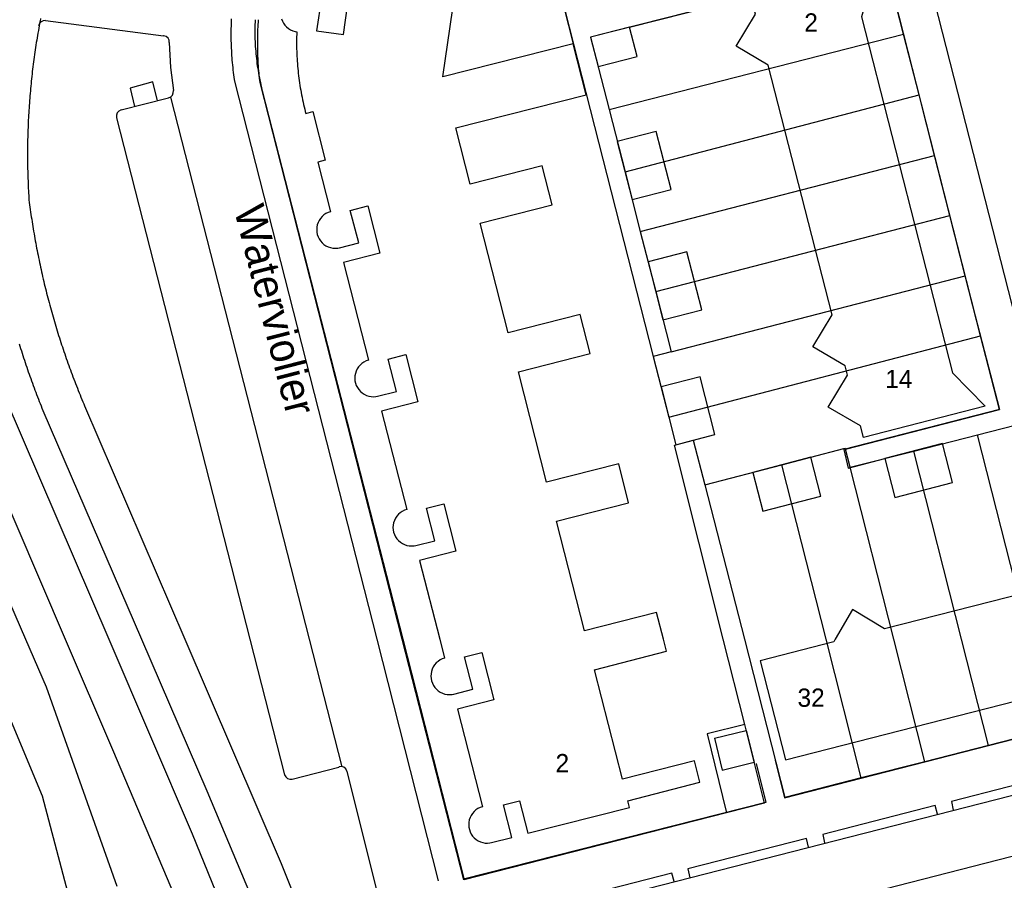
# Model space of a CAD drawing. Extents: x 123992 to 125854, y 449108 to 451911.
# Tile 104 of 175: x 125403 to 125484, y 450480 to 450551. Entities that reach past the tile are written whole.
import ezdxf
from ezdxf.enums import TextEntityAlignment as Align

# ---------------------------------------------------------------- set-up
doc = ezdxf.new("R2010")
doc.units = 0
for name, color, linetype in [('DEFAULT_113', 2, 'CONTINUOUS'), ('DEFAULT_117', 3, 'CONTINUOUS'), ('DEFAULT_21', 8, 'CONTINUOUS'), ('DEFAULT_4', 1, 'CONTINUOUS'), ('DEFAULT_48', 141, 'CONTINUOUS'), ('DEFAULT_5', 1, 'CONTINUOUS'), ('DEFAULT_79', 9, 'CONTINUOUS'), ('DEFAULT_99', 9, 'CONTINUOUS')]:
    doc.layers.add(name, color=color, linetype=linetype)

msp = doc.modelspace()

# ---------------------------------------------------------------- linework, layer by layer
at = {"layer": 'DEFAULT_21'}
for points in [[(125442.118, 450574.665), (125455.243, 450523.234)], [(125475.809, 450549.698), (125474.298, 450555.615), (125450.088, 450549.459), (125451.609, 450543.513)], [(125422.529, 450550.886), (125422.52, 450550.686), (125422.513, 450550.486), (125422.508, 450550.286), (125422.506, 450550.086), (125422.505, 450549.886), (125422.506, 450549.686), (125422.51, 450549.486), (125422.515, 450549.286), (125422.522, 450549.086), (125422.532, 450548.887), (125422.543, 450548.687), (125422.557, 450548.487), (125422.572, 450548.288), (125422.589, 450548.089), (125422.609, 450547.89), (125422.63, 450547.691), (125422.654, 450547.492), (125422.679, 450547.294), (125422.707, 450547.096), (125422.737, 450546.898), (125422.768, 450546.701), (125422.802, 450546.503), (125422.837, 450546.307), (125422.875, 450546.11), (125422.914, 450545.914), (125422.956, 450545.718), (125422.999, 450545.523), (125423.044, 450545.328), (125423.092, 450545.134), (125423.113, 450545.05)], [(125451.609, 450543.513), (125475.809, 450549.698)], [(125477.084, 450544.703), (125475.809, 450549.698)], [(125423.113, 450545.05), (125434.654, 450500)], [(125452.917, 450538.402), (125477.084, 450544.703)], [(125478.352, 450539.736), (125477.084, 450544.703)], [(125451.609, 450543.513), (125452.917, 450538.402)], [(125454.173, 450533.492), (125478.352, 450539.736)], [(125479.614, 450534.793), (125478.352, 450539.736)], [(125452.917, 450538.402), (125454.173, 450533.492)], [(125455.436, 450528.554), (125479.614, 450534.793)], [(125480.876, 450529.852), (125479.614, 450534.793)], [(125454.173, 450533.492), (125455.436, 450528.554)], [(125456.701, 450523.61), (125480.876, 450529.852)], [(125482.133, 450524.93), (125480.876, 450529.852)], [(125455.436, 450528.554), (125456.701, 450523.61)], [(125456.525, 450518.238), (125482.133, 450524.93)], [(125471.031, 450515.619), (125483.678, 450518.88), (125482.133, 450524.93)], [(125456.701, 450523.61), (125455.243, 450523.234)], [(125455.243, 450523.234), (125456.525, 450518.238)], [(125456.525, 450518.238), (125457.104, 450515.981)], [(125481.877, 450516.797), (125487.109, 450518.134)], [(125476.645, 450515.459), (125481.877, 450516.797)], [(125486.146, 450500), (125481.877, 450516.797)], [(125460.992, 450500), (125456.978, 450515.949), (125457.104, 450515.981)], [(125457.104, 450515.981), (125458.528, 450516.348), (125459.473, 450512.681)], [(125465.789, 450514.325), (125468.173, 450514.946), (125470.902, 450515.656), (125471.014, 450515.685), (125471.031, 450515.619)], [(125471.412, 450514.122), (125471.031, 450515.619)], [(125471.412, 450514.122), (125476.645, 450515.459)], [(125480.574, 450500), (125476.645, 450515.459)], [(125459.473, 450512.681), (125465.789, 450514.325)], [(125469.431, 450500), (125465.789, 450514.325)], [(125475.002, 450500), (125471.412, 450514.122)], [(125459.473, 450512.681), (125462.721, 450500)], [(125434.654, 450500), (125439.715, 450480.243)], [(125462.753, 450493.003), (125460.992, 450500)], [(125462.721, 450500), (125466.049, 450487.01)], [(125472.326, 450488.611), (125469.431, 450500)], [(125477.558, 450489.946), (125475.002, 450500)], [(125482.79, 450491.281), (125480.574, 450500)], [(125462.753, 450493.003), (125459.655, 450492.239)], [(125464.379, 450486.541), (125462.753, 450493.003)], [(125488.022, 450492.616), (125482.79, 450491.281)], [(125459.655, 450492.239), (125461.268, 450485.747)], [(125482.79, 450491.281), (125477.558, 450489.946)], [(125477.558, 450489.946), (125472.326, 450488.611)], [(125472.326, 450488.611), (125466.049, 450487.01)], [(125464.379, 450486.541), (125461.268, 450485.747)], [(125461.268, 450485.747), (125439.715, 450480.243)]]:
    msp.add_lwpolyline(points, dxfattribs=at)
at = {"layer": 'DEFAULT_4'}
for points in [[(125456.077, 450500), (125455.515, 450502.208), (125449.587, 450500.698), (125447.29, 450509.701), (125453.214, 450511.217), (125452.397, 450514.412), (125446.472, 450512.897), (125444.155, 450521.97), (125450.062, 450523.48), (125449.244, 450526.676), (125443.327, 450525.163), (125441.02, 450534.179), (125446.927, 450535.69), (125446.111, 450538.887), (125440.202, 450537.381), (125439.025, 450542.003), (125449.729, 450544.725), (125448.666, 450548.916), (125437.961, 450546.189), (125439.153, 450554.484), (125445.953, 450559.589), (125443.093, 450570.827)], [(125473.38, 450554.822), (125472.338, 450551.133), (125479.812, 450521.884), (125482.496, 450519.136), (125472.511, 450516.584), (125472.264, 450517.523), (125469.618, 450519.068), (125471.201, 450521.697), (125471.009, 450522.457), (125468.36, 450524.011), (125469.93, 450526.648), (125464.69, 450547.156), (125462.039, 450548.707), (125463.627, 450551.337), (125463.381, 450552.274)], [(125426.326, 450552.918), (125427.968, 450552.683), (125427.582, 450549.971), (125429.778, 450549.66), (125430.336, 450553.618), (125426.544, 450554.152)], [(125424.704, 450550.96), (125424.773, 450550.772), (125424.866, 450550.595), (125424.981, 450550.432), (125425.117, 450550.285), (125425.27, 450550.157), (125425.439, 450550.05), (125425.621, 450549.966), (125425.811, 450549.906), (125425.951, 450549.879)], [(125425.951, 450549.879), (125425.944, 450549.679), (125425.939, 450549.479), (125425.936, 450549.279), (125425.934, 450549.079), (125425.934, 450548.879), (125425.936, 450548.679), (125425.94, 450548.479), (125425.945, 450548.279), (125425.952, 450548.079), (125425.961, 450547.88), (125425.972, 450547.68), (125425.984, 450547.48), (125425.999, 450547.281), (125426.015, 450547.081), (125426.032, 450546.882), (125426.052, 450546.683), (125426.073, 450546.484), (125426.096, 450546.286), (125426.121, 450546.087), (125426.147, 450545.889), (125426.175, 450545.691), (125426.205, 450545.493), (125426.237, 450545.296), (125426.27, 450545.099), (125426.305, 450544.902), (125426.342, 450544.705), (125426.381, 450544.509), (125426.421, 450544.313), (125426.463, 450544.117), (125426.507, 450543.922), (125426.552, 450543.727), (125426.599, 450543.533), (125426.648, 450543.339), (125426.687, 450543.189)], [(125426.687, 450543.189), (125427.268, 450543.338), (125428.289, 450539.338), (125427.687, 450539.185), (125428.719, 450535.114)], [(125429.47, 450532.156), (125431.035, 450532.561), (125430.345, 450535.221), (125431.775, 450535.588), (125432.765, 450531.713), (125429.779, 450530.949), (125431.836, 450522.921)], [(125428.719, 450535.114), (125428.53, 450535.05), (125428.35, 450534.962), (125428.184, 450534.851), (125428.033, 450534.72), (125427.901, 450534.57), (125427.79, 450534.404), (125427.701, 450534.225), (125427.637, 450534.036), (125427.598, 450533.84), (125427.585, 450533.64), (125427.597, 450533.441), (125427.636, 450533.245), (125427.701, 450533.055), (125427.789, 450532.876), (125427.9, 450532.71), (125428.032, 450532.56), (125428.182, 450532.428), (125428.348, 450532.317), (125428.528, 450532.229), (125428.717, 450532.165), (125428.913, 450532.126), (125429.112, 450532.113), (125429.312, 450532.126), (125429.47, 450532.156)], [(125432.584, 450519.959), (125434.15, 450520.359), (125433.469, 450523.017), (125434.898, 450523.382), (125435.889, 450519.504), (125432.903, 450518.736), (125434.981, 450510.66)], [(125431.836, 450522.921), (125431.647, 450522.855), (125431.469, 450522.765), (125431.304, 450522.652), (125431.155, 450522.519), (125431.024, 450522.368), (125430.915, 450522.201), (125430.828, 450522.021), (125430.766, 450521.831), (125430.728, 450521.634), (125430.717, 450521.435), (125430.732, 450521.236), (125430.773, 450521.04), (125430.839, 450520.851), (125430.929, 450520.673), (125431.041, 450520.508), (125431.174, 450520.359), (125431.326, 450520.228), (125431.493, 450520.119), (125431.673, 450520.032), (125431.863, 450519.969), (125432.059, 450519.932), (125432.259, 450519.921), (125432.458, 450519.936), (125432.584, 450519.959)], [(125479.836, 450512.873), (125479.013, 450516.067), (125474.268, 450514.849), (125475.087, 450511.656), (125479.836, 450512.873)], [(125435.723, 450507.699), (125437.289, 450508.095), (125436.613, 450510.755), (125438.043, 450511.117), (125439.026, 450507.237), (125436.039, 450506.475), (125437.692, 450500)], [(125434.981, 450510.66), (125434.792, 450510.595), (125434.613, 450510.506), (125434.447, 450510.395), (125434.297, 450510.262), (125434.166, 450510.111), (125434.056, 450509.945), (125433.968, 450509.765), (125433.905, 450509.576), (125433.867, 450509.38), (125433.854, 450509.18), (125433.868, 450508.981), (125433.908, 450508.785), (125433.973, 450508.596), (125434.063, 450508.417), (125434.174, 450508.251), (125434.307, 450508.102), (125434.458, 450507.971), (125434.625, 450507.861), (125434.804, 450507.773), (125434.994, 450507.71), (125435.19, 450507.672), (125435.39, 450507.66), (125435.589, 450507.674), (125435.723, 450507.699)], [(125500.467, 450501.955), (125497.915, 450503.552), (125497.714, 450504.345), (125496.551, 450504.05), (125495.953, 450506.396), (125474.238, 450500.856), (125471.606, 450502.431), (125470.192, 450500)], [(125437.692, 450500), (125438.086, 450498.456)], [(125459.063, 450488.252), (125458.613, 450490.015), (125452.697, 450488.507), (125450.403, 450497.502), (125456.329, 450499.011), (125456.077, 450500)], [(125470.192, 450500), (125470.063, 450499.779), (125464.029, 450498.242), (125466.102, 450490.11), (125499.186, 450498.549), (125498.983, 450499.34), (125499.358, 450500)], [(125438.84, 450495.491), (125440.405, 450495.888), (125439.727, 450498.548), (125441.157, 450498.91), (125442.138, 450495.031), (125439.151, 450494.27), (125441.196, 450486.248)], [(125438.086, 450498.456), (125437.897, 450498.39), (125437.719, 450498.299), (125437.554, 450498.187), (125437.405, 450498.053), (125437.275, 450497.902), (125437.166, 450497.734), (125437.079, 450497.554), (125437.017, 450497.364), (125436.98, 450497.168), (125436.968, 450496.968), (125436.983, 450496.769), (125437.024, 450496.573), (125437.09, 450496.385), (125437.18, 450496.206), (125437.292, 450496.041), (125437.425, 450495.892), (125437.576, 450495.761), (125437.743, 450495.652), (125437.923, 450495.565), (125438.113, 450495.502), (125438.309, 450495.464), (125438.509, 450495.452), (125438.708, 450495.467), (125438.84, 450495.491)], [(125460.26, 450491.875), (125462.877, 450492.517), (125463.531, 450489.908)], [(125460.26, 450491.875), (125460.912, 450489.256), (125463.531, 450489.908)], [(125441.953, 450483.296), (125443.623, 450483.723), (125442.942, 450486.389), (125444.252, 450486.724), (125444.932, 450484.063), (125453.282, 450486.194), (125453.144, 450486.738), (125459.063, 450488.252)], [(125441.196, 450486.248), (125441.007, 450486.183), (125440.828, 450486.093), (125440.663, 450485.981), (125440.513, 450485.848), (125440.383, 450485.697), (125440.273, 450485.53), (125440.186, 450485.35), (125440.123, 450485.161), (125440.086, 450484.964), (125440.074, 450484.765), (125440.089, 450484.566), (125440.13, 450484.37), (125440.196, 450484.181), (125440.286, 450484.003), (125440.399, 450483.838), (125440.532, 450483.689), (125440.684, 450483.559), (125440.851, 450483.45), (125441.032, 450483.363), (125441.222, 450483.301), (125441.418, 450483.265), (125441.618, 450483.254), (125441.817, 450483.27), (125441.953, 450483.296)]]:
    msp.add_lwpolyline(points, dxfattribs=at)
at = {"layer": 'DEFAULT_48'}
msp.add_lwpolyline([(125399.637, 450500), (125405.042, 450487.152), (125407.772, 450476.764), (125410.775, 450466.287), (125416.86, 450453.415)], dxfattribs=at)
at = {"layer": 'DEFAULT_5'}
for points in [[(125453.906, 450547.85), (125453.285, 450550.272), (125450.09, 450549.452), (125450.711, 450547.031), (125453.906, 450547.85)], [(125456.696, 450536.95), (125455.477, 450541.697), (125452.282, 450540.876), (125453.5, 450536.131), (125456.696, 450536.95)], [(125459.224, 450527.061), (125458.009, 450531.809), (125454.813, 450530.99), (125456.028, 450526.244), (125459.224, 450527.061)], [(125460.3, 450516.805), (125459.083, 450521.551), (125455.886, 450520.729), (125457.104, 450515.981), (125460.3, 450516.805)], [(125469.004, 450511.754), (125468.173, 450514.946), (125463.421, 450513.709), (125464.249, 450510.518), (125469.004, 450511.754)]]:
    msp.add_lwpolyline(points, dxfattribs=at)
at = {"layer": 'DEFAULT_79'}
for points in [[(125415.587, 450544.522), (125426.967, 450500)], [(125397.782, 450513.551), (125403.654, 450500)], [(125403.654, 450500), (125405.347, 450496.094), (125411.152, 450479.72)], [(125426.967, 450500), (125429.643, 450489.532)], [(125442.367, 450471.33), (125496.99, 450485.341)]]:
    msp.add_lwpolyline(points, dxfattribs=at)
at = {"layer": 'DEFAULT_99'}
for points in [[(125445.953, 450559.589), (125448.666, 450548.916)], [(125493.003, 450522.86), (125486.334, 450521.144), (125477.723, 450554.932), (125484.419, 450556.645)], [(125453.285, 450550.272), (125474.298, 450555.615), (125481.696, 450526.57)], [(125404.9, 450550.972), (125404.862, 450550.775), (125404.825, 450550.579), (125404.788, 450550.382), (125404.752, 450550.185), (125404.717, 450549.989), (125404.683, 450549.792), (125404.649, 450549.594), (125404.616, 450549.397), (125404.583, 450549.2), (125404.551, 450549.002), (125404.52, 450548.805), (125404.49, 450548.607), (125404.46, 450548.409), (125404.431, 450548.212), (125404.403, 450548.014), (125404.375, 450547.815), (125404.348, 450547.617), (125404.322, 450547.419), (125404.296, 450547.221), (125404.271, 450547.022), (125404.247, 450546.824), (125404.223, 450546.625), (125404.2, 450546.426), (125404.178, 450546.228), (125404.156, 450546.029), (125404.135, 450545.83), (125404.115, 450545.631), (125404.096, 450545.432), (125404.077, 450545.233), (125404.059, 450545.034), (125404.041, 450544.834), (125404.024, 450544.635), (125404.008, 450544.436), (125403.993, 450544.236), (125403.978, 450544.037), (125403.964, 450543.837), (125403.951, 450543.638), (125403.938, 450543.438), (125403.926, 450543.239), (125403.915, 450543.039), (125403.904, 450542.839), (125403.894, 450542.64), (125403.885, 450542.44), (125403.876, 450542.24), (125403.868, 450542.04), (125403.861, 450541.84), (125403.855, 450541.64), (125403.849, 450541.44), (125403.844, 450541.24), (125403.839, 450541.041), (125403.835, 450540.841), (125403.832, 450540.641), (125403.83, 450540.441), (125403.828, 450540.241), (125403.827, 450540.041), (125403.827, 450539.841), (125403.827, 450539.641), (125403.828, 450539.441), (125403.83, 450539.241), (125403.832, 450539.041), (125403.835, 450538.841), (125403.839, 450538.641), (125403.843, 450538.441), (125403.849, 450538.241), (125403.854, 450538.041), (125403.861, 450537.841), (125403.868, 450537.641), (125403.876, 450537.441), (125403.884, 450537.241), (125403.894, 450537.042), (125403.904, 450536.842), (125403.914, 450536.642), (125403.926, 450536.443), (125403.938, 450536.243), (125403.948, 450536.078)], [(125405.313, 450550.812), (125405.115, 450550.799), (125404.936, 450550.712), (125404.804, 450550.564), (125404.74, 450550.394)], [(125405.313, 450550.812), (125415.01, 450549.568)], [(125420.567, 450550.953), (125420.558, 450550.753), (125420.551, 450550.553), (125420.546, 450550.353), (125420.542, 450550.153), (125420.539, 450549.953), (125420.538, 450549.753), (125420.539, 450549.553), (125420.541, 450549.353), (125420.544, 450549.153), (125420.549, 450548.953), (125420.556, 450548.753), (125420.564, 450548.554), (125420.574, 450548.354), (125420.585, 450548.154), (125420.598, 450547.955), (125420.612, 450547.755), (125420.627, 450547.556), (125420.645, 450547.356), (125420.663, 450547.157), (125420.683, 450546.958), (125420.705, 450546.76), (125420.728, 450546.561), (125420.753, 450546.362), (125420.779, 450546.164), (125420.807, 450545.966), (125420.826, 450545.835)], [(125422.777, 450550.886), (125422.764, 450550.687), (125422.751, 450550.487), (125422.741, 450550.287), (125422.732, 450550.088), (125422.724, 450549.888), (125422.718, 450549.688), (125422.714, 450549.488), (125422.71, 450549.288), (125422.709, 450549.088), (125422.709, 450548.888), (125422.71, 450548.688), (125422.713, 450548.488), (125422.717, 450548.288), (125422.723, 450548.088), (125422.73, 450547.888), (125422.739, 450547.689), (125422.749, 450547.489), (125422.761, 450547.289), (125422.774, 450547.09), (125422.788, 450546.89), (125422.805, 450546.691), (125422.822, 450546.492), (125422.841, 450546.292), (125422.862, 450546.093), (125422.884, 450545.895), (125422.905, 450545.715)], [(125415.471, 450549.002), (125415.459, 450549.2), (125415.37, 450549.378), (125415.219, 450549.507), (125415.029, 450549.566), (125415.01, 450549.568)], [(125415.471, 450549.002), (125415.584, 450546.959), (125415.809, 450545.065)], [(125420.826, 450545.835), (125432.515, 450500)], [(125414.504, 450544.214), (125414.114, 450545.784), (125412.252, 450545.271), (125412.61, 450543.753)], [(125415.414, 450544.454), (125415.593, 450544.54), (125415.73, 450544.685), (125415.805, 450544.869), (125415.809, 450545.065)], [(125422.905, 450545.715), (125434.589, 450500)], [(125411.508, 450543.469), (125415.414, 450544.454)], [(125411.508, 450543.469), (125411.332, 450543.377), (125411.2, 450543.228), (125411.131, 450543.042), (125411.134, 450542.843), (125411.137, 450542.83)], [(125411.137, 450542.83), (125422.093, 450500)], [(125403.948, 450536.078), (125403.973, 450535.88), (125404, 450535.681), (125404.026, 450535.483), (125404.054, 450535.285), (125404.082, 450535.087), (125404.11, 450534.889), (125404.139, 450534.691), (125404.169, 450534.493), (125404.2, 450534.296), (125404.231, 450534.098), (125404.262, 450533.901), (125404.295, 450533.703), (125404.328, 450533.506), (125404.361, 450533.309), (125404.395, 450533.112), (125404.43, 450532.915), (125404.466, 450532.718), (125404.502, 450532.521), (125404.538, 450532.325), (125404.576, 450532.128), (125404.613, 450531.932), (125404.652, 450531.736), (125404.691, 450531.539), (125404.731, 450531.343), (125404.771, 450531.147), (125404.812, 450530.952), (125404.853, 450530.756), (125404.896, 450530.561), (125404.938, 450530.365), (125404.982, 450530.17), (125405.026, 450529.975), (125405.07, 450529.78), (125405.116, 450529.585), (125405.161, 450529.39), (125405.208, 450529.196), (125405.255, 450529.001), (125405.303, 450528.807), (125405.351, 450528.613), (125405.4, 450528.419), (125405.449, 450528.225), (125405.499, 450528.032), (125405.55, 450527.838), (125405.601, 450527.645), (125405.653, 450527.452), (125405.706, 450527.259), (125405.759, 450527.066), (125405.813, 450526.873), (125405.867, 450526.681), (125405.922, 450526.489), (125405.977, 450526.297), (125406.034, 450526.105), (125406.09, 450525.913), (125406.148, 450525.721), (125406.206, 450525.53), (125406.264, 450525.339), (125406.323, 450525.147), (125406.383, 450524.957), (125406.443, 450524.766), (125406.504, 450524.575), (125406.566, 450524.385), (125406.628, 450524.195), (125406.691, 450524.005), (125406.754, 450523.815), (125406.818, 450523.626), (125406.882, 450523.437), (125406.947, 450523.247), (125407.013, 450523.059), (125407.079, 450522.87), (125407.146, 450522.681), (125407.214, 450522.493), (125407.282, 450522.305), (125407.35, 450522.117), (125407.42, 450521.93), (125407.489, 450521.742), (125407.56, 450521.555), (125407.631, 450521.368), (125407.702, 450521.181), (125407.775, 450520.995), (125407.847, 450520.808), (125407.921, 450520.622), (125407.995, 450520.436), (125408.069, 450520.251), (125408.144, 450520.065), (125408.22, 450519.88), (125408.296, 450519.695), (125408.373, 450519.511), (125408.45, 450519.326), (125408.519, 450519.164)], [(125481.696, 450526.57), (125483.678, 450518.88), (125470.892, 450515.584), (125471.237, 450514.058), (125474.268, 450514.849)], [(125403.145, 450524.254), (125403.204, 450524.063), (125403.263, 450523.872), (125403.323, 450523.681), (125403.384, 450523.491), (125403.445, 450523.3), (125403.507, 450523.11), (125403.57, 450522.92), (125403.633, 450522.73), (125403.696, 450522.541), (125403.761, 450522.351), (125403.825, 450522.162), (125403.891, 450521.973), (125403.957, 450521.784), (125404.023, 450521.596), (125404.091, 450521.408), (125404.158, 450521.219), (125404.227, 450521.031), (125404.296, 450520.844), (125404.365, 450520.656), (125404.435, 450520.469), (125404.506, 450520.282), (125404.577, 450520.095), (125404.649, 450519.908), (125404.721, 450519.722), (125404.794, 450519.535), (125404.868, 450519.35), (125404.942, 450519.164), (125405.017, 450518.978), (125405.092, 450518.793), (125405.099, 450518.776)], [(125401.971, 450519.884), (125410.498, 450500)], [(125408.519, 450519.164), (125416.751, 450500)], [(125398.873, 450518.756), (125406.927, 450500)], [(125405.099, 450518.776), (125413.2, 450500)], [(125406.927, 450500), (125410.816, 450490.942), (125416.296, 450478.012), (125419.797, 450469.185), (125423.576, 450459.265), (125427.643, 450448.344), (125430.194, 450441.058), (125431.913, 450435.933)], [(125410.498, 450500), (125417.353, 450484.016), (125421.845, 450472.979), (125430.735, 450449.506)], [(125413.2, 450500), (125418.572, 450487.548), (125422.839, 450477.377), (125426.81, 450467.079), (125431.36, 450454.886), (125433.036, 450450.175)], [(125416.751, 450500), (125424.666, 450481.575), (125427.834, 450473.678), (125431.713, 450463.36), (125436.556, 450450.318), (125436.56, 450450.304)], [(125422.093, 450500), (125424.94, 450488.868)], [(125432.515, 450500), (125437.574, 450480.165)], [(125434.589, 450500), (125439.638, 450480.243)], [(125465.263, 450490.077), (125466.01, 450486.986), (125504.873, 450496.929)], [(125425.557, 450488.506), (125429.406, 450489.506)], [(125430.061, 450489.179), (125429.971, 450489.356), (125429.818, 450489.483), (125429.628, 450489.539), (125429.431, 450489.515), (125429.406, 450489.506)], [(125430.061, 450489.179), (125436.966, 450461.512), (125437.645, 450459.551), (125443.629, 450447.614)], [(125463.68, 450489.796), (125464.482, 450486.593), (125439.655, 450480.296)], [(125441.63, 450476.15), (125495.28, 450489.885)], [(125424.94, 450488.868), (125425.04, 450488.696), (125425.194, 450488.57), (125425.382, 450488.505), (125425.557, 450488.506)], [(125489.294, 450488.374), (125489.094, 450489.074), (125479.73, 450486.675), (125479.886, 450485.967)], [(125478.599, 450485.647), (125478.397, 450486.336), (125469.156, 450483.969), (125469.313, 450483.285)], [(125467.994, 450482.934), (125467.84, 450483.63), (125458.078, 450481.138), (125458.235, 450480.418)], [(125456.958, 450480.101), (125456.76, 450480.8), (125447.471, 450478.409), (125447.647, 450477.704)]]:
    msp.add_lwpolyline(points, dxfattribs=at)

# ---------------------------------------------------------------- texts
at = {"layer": 'DEFAULT_113'}
for s, p in [('2', (125468.205, 450550.655)), ('14', (125475.41, 450521.376)), ('32', (125468.205, 450495.204)), ('2', (125447.767, 450489.826))]:
    msp.add_text(s, height=1.5, dxfattribs=at).set_placement(p, align=Align.MIDDLE_CENTER)
at = {"layer": 'DEFAULT_117'}
msp.add_text('Waterviolier', height=2.5, rotation=284.35578, dxfattribs=at).set_placement((125424.174, 450527.064), align=Align.MIDDLE_CENTER)

doc.saveas('drawing.dxf')
